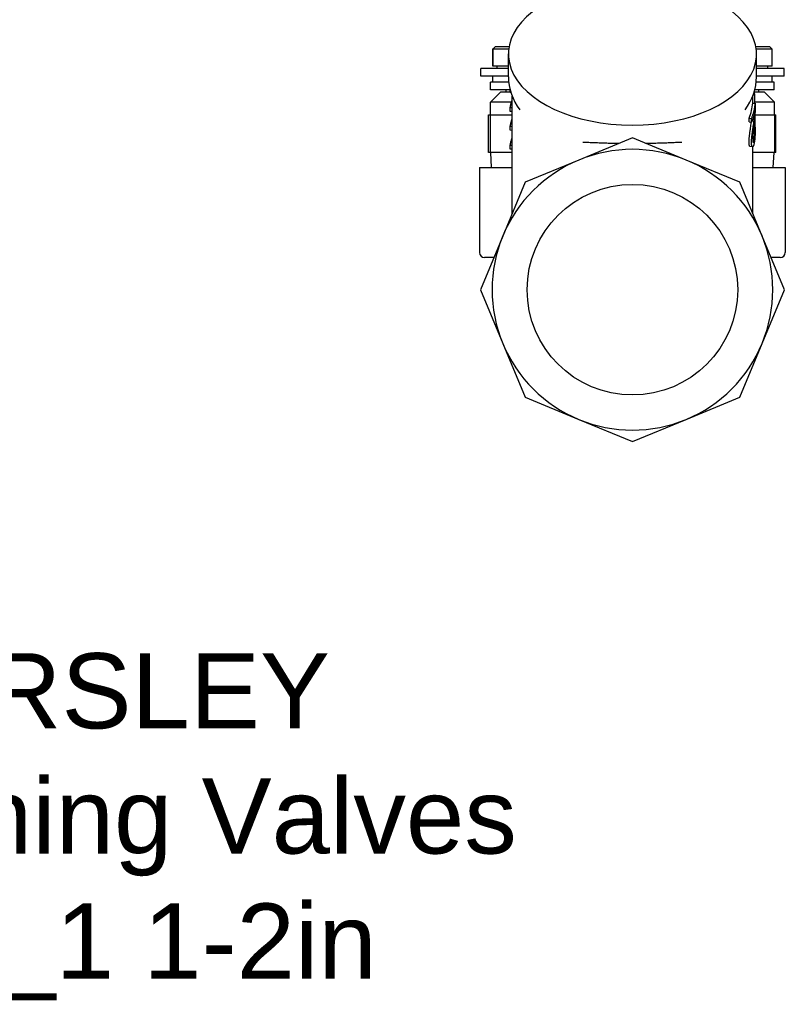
# Model space of a CAD drawing. Header units: millimetres. Extents: x 211 to 518, y 51 to 450.
# Tile 2 of 13: x 364 to 516, y 51 to 247. Entities that reach past the tile are written whole.
import ezdxf
from ezdxf.enums import TextEntityAlignment as Align

# ---------------------------------------------------------------- set-up
doc = ezdxf.new("R2010")
doc.units = ezdxf.units.MM
doc.layers.add('Detail', color=2, linetype='Continuous')
doc.layers.add('TEXT', color=7, linetype='Continuous')
doc.styles.add('fastrack', font='ARIAL.TTF')

msp = doc.modelspace()

# ---------------------------------------------------------------- linework, layer by layer
at = {"layer": 'Detail'}
for p, q in [((458.49, 241.97), (457.99, 241.47)), ((458.49, 241.97), (461.23, 241.97)), ((510.46, 241.97), (513.19, 241.97)), ((513.19, 241.97), (513.69, 241.47)), ((457.99, 238.07), (457.99, 241.47)), ((458, 241.47), (457.99, 241.47)), ((458, 238.07), (458, 241.47)), ((458, 241.47), (458, 238.07)), ((461.15, 241.47), (458, 241.47)), ((461.09, 235.94), (461.09, 240.49)), ((513.69, 241.47), (510.53, 241.47)), ((510.59, 235.94), (510.59, 240.49)), ((513.69, 238.07), (513.69, 241.47)), ((458, 238.07), (457.99, 238.07)), ((461.09, 238.07), (458, 238.07)), ((458, 238.07), (458, 238.07)), ((458.84, 237.57), (458.84, 238.07)), ((513.69, 238.07), (510.59, 238.07)), ((512.84, 237.57), (512.84, 238.07)), ((461.09, 237.57), (455.59, 237.57)), ((455.59, 236.07), (455.59, 237.57)), ((461.09, 236.07), (455.59, 236.07)), ((457.99, 234.87), (457.99, 236.07)), ((516.09, 237.57), (510.59, 237.57)), ((516.09, 236.07), (510.59, 236.07)), ((513.69, 234.87), (513.69, 236.07)), ((516.09, 236.07), (516.09, 237.57)), ((461.15, 234.87), (457.54, 234.87)), ((457.54, 233.37), (457.54, 234.87)), ((514.14, 234.87), (510.53, 234.87)), ((514.14, 233.37), (514.14, 234.87)), ((459.49, 232.87), (457.49, 230.87)), ((461.42, 233.37), (457.54, 233.37)), ((461.45, 232.87), (459.49, 232.87)), ((460.64, 232.87), (460.64, 233.37)), ((461.45, 232.8), (461.45, 233.27)), ((461.58, 232.8), (461.45, 232.8)), ((461.84, 208.69), (461.84, 232.08)), ((509.84, 230.7), (509.84, 232.08)), ((509.94, 232.34), (510.26, 232.35)), ((510.1, 232.81), (510.18, 232.82)), ((512.19, 232.87), (510.12, 232.87)), ((514.14, 233.37), (510.26, 233.37)), ((511.04, 232.87), (511.04, 233.37)), ((512.19, 232.87), (514.19, 230.87)), ((461.7, 230.87), (457.49, 230.87)), ((457.49, 228.37), (457.49, 230.87)), ((509.83, 230.7), (510.33, 230.7)), ((514.19, 230.87), (510.29, 230.87)), ((514.19, 228.37), (514.19, 230.87)), ((457.15, 228.37), (457.55, 228.37)), ((457.15, 220.87), (457.15, 228.37)), ((457.55, 228.37), (461.84, 228.37)), ((457.55, 220.87), (457.55, 228.37)), ((461.45, 229.03), (461.45, 229.77)), ((461.84, 229.75), (461.45, 229.77)), ((461.84, 229.01), (461.45, 229.03)), ((510.33, 228.37), (514.25, 228.37)), ((514.25, 220.87), (514.25, 228.37)), ((514.25, 228.37), (514.43, 228.37)), ((514.43, 220.87), (514.43, 228.37)), ((461.45, 225.27), (461.45, 226)), ((461.84, 225.98), (461.45, 226)), ((509.11, 227.71), (509.59, 227.64)), ((509.11, 226.93), (509.11, 227.71)), ((509.11, 226.93), (509.59, 226.86)), ((509.59, 226.86), (509.59, 227.64)), ((510.06, 225.91), (510.33, 225.9)), ((461.84, 225.25), (461.45, 225.27)), ((510, 225.41), (510.27, 225.4)), ((510.29, 224.23), (510.34, 224.23)), ((510.34, 224.42), (510.34, 225.42)), ((461.45, 221.5), (461.45, 222.24)), ((461.84, 222.21), (461.45, 222.24)), ((485.84, 223.78), (475.13, 219.34)), ((496.56, 219.34), (485.84, 223.78)), ((509.8, 221.95), (509.31, 222.01)), ((509.84, 208.69), (509.84, 221.95)), ((457.55, 220.87), (457.15, 220.87)), ((461.84, 220.87), (457.55, 220.87)), ((457.75, 217.87), (457.56, 220.87)), ((461.84, 221.48), (461.45, 221.5)), ((514.25, 220.87), (509.84, 220.87)), ((513.93, 217.87), (514.12, 220.87)), ((514.43, 220.87), (514.25, 220.87)), ((475.13, 219.34), (464.41, 214.9)), ((507.27, 214.9), (496.56, 219.34)), ((455.34, 217.87), (461.84, 217.87)), ((455.34, 217.87), (455.34, 200.87)), ((509.84, 217.87), (516.34, 217.87)), ((516.34, 217.87), (516.34, 200.87)), ((464.41, 214.9), (459.97, 204.18)), ((511.71, 204.18), (507.27, 214.9)), ((459.97, 204.18), (455.53, 193.47)), ((516.15, 193.47), (511.71, 204.18)), ((458.18, 199.87), (456.34, 199.87)), ((515.34, 199.87), (513.5, 199.87)), ((455.53, 193.47), (459.97, 182.75)), ((511.71, 182.75), (516.15, 193.47)), ((459.97, 182.75), (464.41, 172.04)), ((507.27, 172.04), (511.71, 182.75)), ((464.41, 172.04), (475.13, 167.6)), ((496.56, 167.6), (507.27, 172.04)), ((475.13, 167.6), (485.84, 163.16)), ((485.84, 163.16), (496.56, 167.6))]:
    msp.add_line(p, q, dxfattribs=at)
at = {"layer": 'Detail', "flags": 128}
for points in [[(458, 241.47), (458, 241.47), (458.01, 241.48), (458.01, 241.48), (458.02, 241.49), (458.02, 241.5), (458.03, 241.5), (458.03, 241.51), (458.04, 241.51), (458.04, 241.51), (458.05, 241.52), (458.05, 241.52), (458.05, 241.52), (458.05, 241.52), (458.05, 241.52), (458.04, 241.51), (458.04, 241.51), (458.04, 241.51), (458.03, 241.5), (458.03, 241.5), (458.02, 241.49), (458.02, 241.48), (458.01, 241.48), (458.01, 241.47), (458, 241.47)], [(461.09, 235.94), (461.13, 235.06), (461.24, 234.19), (461.43, 233.33), (461.69, 232.48), (462.02, 231.66), (462.41, 230.86), (462.86, 230.08), (463.37, 229.34)], [(508.31, 229.34), (508.82, 230.08), (509.27, 230.86), (509.67, 231.66), (509.99, 232.48), (510.25, 233.33), (510.44, 234.19), (510.55, 235.06), (510.59, 235.94)], [(510.26, 232.35), (510.25, 232.37), (510.25, 232.39), (510.25, 232.41), (510.25, 232.43), (510.24, 232.45), (510.24, 232.47), (510.24, 232.49), (510.23, 232.51), (510.23, 232.53), (510.23, 232.55), (510.22, 232.57), (510.22, 232.59), (510.22, 232.6), (510.21, 232.62), (510.21, 232.64), (510.21, 232.66), (510.2, 232.68), (510.2, 232.7), (510.2, 232.72), (510.19, 232.74), (510.19, 232.76), (510.19, 232.78), (510.18, 232.8), (510.18, 232.82)], [(510.29, 230.7), (510.29, 230.77), (510.29, 230.83), (510.29, 230.9), (510.29, 230.97), (510.29, 231.04), (510.28, 231.11), (510.28, 231.18), (510.28, 231.25), (510.28, 231.32), (510.28, 231.39), (510.28, 231.46), (510.28, 231.53), (510.27, 231.59), (510.27, 231.66), (510.27, 231.73), (510.27, 231.8), (510.27, 231.87), (510.27, 231.94), (510.27, 232.01), (510.26, 232.08), (510.26, 232.15), (510.26, 232.22), (510.26, 232.29), (510.26, 232.35)], [(461.45, 229.77), (461.46, 229.84), (461.47, 229.9), (461.48, 229.96), (461.49, 230.03), (461.5, 230.09), (461.52, 230.15), (461.53, 230.22), (461.55, 230.28), (461.56, 230.34), (461.58, 230.41), (461.59, 230.47), (461.61, 230.54), (461.62, 230.6), (461.64, 230.66), (461.66, 230.73), (461.68, 230.79), (461.7, 230.85), (461.71, 230.91), (461.73, 230.98), (461.75, 231.04), (461.78, 231.1), (461.8, 231.17), (461.82, 231.23), (461.84, 231.29)], [(509.59, 227.64), (509.64, 227.76), (509.7, 227.89), (509.75, 228.01), (509.8, 228.14), (509.84, 228.26), (509.89, 228.39), (509.93, 228.52), (509.97, 228.65), (510.01, 228.77), (510.04, 228.9), (510.08, 229.03), (510.11, 229.15), (510.14, 229.28), (510.17, 229.41), (510.19, 229.54), (510.22, 229.67), (510.24, 229.8), (510.26, 229.92), (510.27, 230.05), (510.29, 230.18), (510.3, 230.31), (510.31, 230.44), (510.32, 230.57), (510.33, 230.7)], [(510.33, 230.07), (510.33, 229.97), (510.33, 229.88), (510.32, 229.78), (510.32, 229.68), (510.32, 229.58), (510.32, 229.48), (510.31, 229.37), (510.31, 229.26), (510.31, 229.16), (510.31, 229.04), (510.3, 228.93), (510.3, 228.82), (510.29, 228.7), (510.29, 228.58), (510.28, 228.45), (510.27, 228.32), (510.27, 228.18), (510.26, 228.04), (510.25, 227.89), (510.24, 227.74), (510.23, 227.58), (510.21, 227.42), (510.2, 227.25), (510.18, 227.08)], [(510.33, 230.7), (510.33, 230.67), (510.33, 230.65), (510.33, 230.62), (510.33, 230.6), (510.33, 230.58), (510.33, 230.55), (510.33, 230.53), (510.33, 230.5), (510.33, 230.48), (510.33, 230.45), (510.33, 230.42), (510.33, 230.4), (510.33, 230.37), (510.33, 230.35), (510.33, 230.32), (510.33, 230.29), (510.33, 230.26), (510.33, 230.24), (510.33, 230.21), (510.33, 230.18), (510.33, 230.15), (510.33, 230.13), (510.33, 230.1), (510.33, 230.07)], [(510.25, 229.12), (510.24, 229.03), (510.22, 228.93), (510.21, 228.84), (510.19, 228.74), (510.17, 228.65), (510.15, 228.55), (510.13, 228.46), (510.1, 228.36), (510.08, 228.27), (510.06, 228.17), (510.03, 228.08), (510, 227.99), (509.97, 227.89), (509.94, 227.8), (509.91, 227.7), (509.88, 227.61), (509.85, 227.51), (509.82, 227.42), (509.78, 227.33), (509.75, 227.23), (509.71, 227.14), (509.67, 227.05), (509.63, 226.96), (509.59, 226.86)], [(510.07, 226.96), (510.09, 227.15), (510.11, 227.32), (510.13, 227.48), (510.14, 227.63), (510.16, 227.76), (510.17, 227.89), (510.18, 228.01), (510.19, 228.12), (510.2, 228.22), (510.2, 228.3), (510.21, 228.38), (510.21, 228.44), (510.22, 228.51), (510.22, 228.56), (510.23, 228.62), (510.23, 228.68), (510.23, 228.74), (510.24, 228.8), (510.24, 228.85), (510.24, 228.91), (510.24, 228.96), (510.25, 229.02), (510.25, 229.07), (510.25, 229.12)], [(510.34, 224.23), (510.34, 224.44), (510.34, 224.65), (510.34, 224.87), (510.34, 225.08), (510.34, 225.29), (510.34, 225.5), (510.34, 225.72), (510.34, 225.93), (510.34, 226.14), (510.34, 226.36), (510.34, 226.57), (510.34, 226.78), (510.34, 227), (510.34, 227.21), (510.33, 227.42), (510.33, 227.64), (510.33, 227.85), (510.33, 228.06), (510.33, 228.28), (510.32, 228.49), (510.32, 228.7), (510.32, 228.92), (510.32, 229.13), (510.31, 229.34)], [(461.45, 226), (461.46, 226.07), (461.47, 226.13), (461.48, 226.19), (461.49, 226.26), (461.5, 226.32), (461.52, 226.39), (461.53, 226.45), (461.55, 226.51), (461.56, 226.58), (461.58, 226.64), (461.59, 226.7), (461.61, 226.77), (461.62, 226.83), (461.64, 226.89), (461.66, 226.96), (461.68, 227.02), (461.7, 227.08), (461.72, 227.15), (461.73, 227.21), (461.76, 227.27), (461.78, 227.34), (461.8, 227.4), (461.82, 227.46), (461.84, 227.52)], [(509.11, 222.95), (509.11, 223.05), (509.11, 223.15), (509.12, 223.26), (509.12, 223.36), (509.13, 223.47), (509.13, 223.59), (509.14, 223.7), (509.15, 223.82), (509.17, 223.94), (509.18, 224.07), (509.2, 224.2), (509.21, 224.34), (509.23, 224.49), (509.25, 224.64), (509.27, 224.79), (509.29, 224.95), (509.32, 225.12), (509.35, 225.31), (509.38, 225.52), (509.41, 225.75), (509.44, 226), (509.48, 226.27), (509.52, 226.56), (509.56, 226.87)], [(509.59, 222.88), (509.59, 222.98), (509.6, 223.09), (509.6, 223.19), (509.61, 223.3), (509.61, 223.41), (509.62, 223.53), (509.63, 223.65), (509.64, 223.77), (509.65, 223.89), (509.67, 224.03), (509.69, 224.16), (509.7, 224.31), (509.72, 224.46), (509.74, 224.61), (509.77, 224.77), (509.79, 224.94), (509.82, 225.12), (509.85, 225.32), (509.88, 225.54), (509.91, 225.79), (509.95, 226.05), (509.99, 226.33), (510.03, 226.64), (510.07, 226.96)], [(510.18, 227.08), (510.16, 226.81), (510.13, 226.56), (510.11, 226.31), (510.08, 226.08), (510.06, 225.87), (510.03, 225.66), (510.01, 225.47), (509.99, 225.28), (509.97, 225.11), (509.95, 224.95), (509.93, 224.81), (509.92, 224.67), (509.9, 224.55), (509.89, 224.42), (509.88, 224.31), (509.87, 224.19), (509.86, 224.08), (509.85, 223.98), (509.84, 223.88), (509.84, 223.78), (509.83, 223.69), (509.83, 223.6), (509.83, 223.52), (509.83, 223.44)], [(510.33, 225.9), (510.32, 225.74), (510.32, 225.58), (510.32, 225.42), (510.32, 225.26), (510.32, 225.1), (510.32, 224.95), (510.31, 224.79), (510.31, 224.64), (510.3, 224.49), (510.3, 224.34), (510.29, 224.19), (510.28, 224.04), (510.28, 223.89), (510.27, 223.75), (510.26, 223.61), (510.24, 223.48), (510.23, 223.34), (510.22, 223.21), (510.2, 223.09), (510.18, 222.96), (510.16, 222.84), (510.14, 222.72), (510.11, 222.61), (510.09, 222.5)], [(510.27, 225.4), (510.27, 225.42), (510.27, 225.44), (510.28, 225.46), (510.28, 225.48), (510.28, 225.5), (510.29, 225.52), (510.29, 225.54), (510.29, 225.57), (510.29, 225.59), (510.3, 225.61), (510.3, 225.63), (510.3, 225.65), (510.3, 225.67), (510.31, 225.69), (510.31, 225.71), (510.31, 225.73), (510.31, 225.76), (510.31, 225.78), (510.32, 225.8), (510.32, 225.82), (510.32, 225.84), (510.32, 225.86), (510.32, 225.88), (510.33, 225.9)], [(510.09, 223.18), (510.11, 223.24), (510.12, 223.32), (510.14, 223.39), (510.15, 223.47), (510.16, 223.55), (510.18, 223.63), (510.19, 223.72), (510.2, 223.81), (510.21, 223.9), (510.21, 223.99), (510.22, 224.08), (510.23, 224.18), (510.24, 224.28), (510.24, 224.38), (510.25, 224.48), (510.25, 224.58), (510.25, 224.68), (510.26, 224.78), (510.26, 224.89), (510.26, 224.99), (510.26, 225.09), (510.27, 225.19), (510.27, 225.29), (510.27, 225.4)], [(510.34, 224.42), (510.34, 224.42), (510.34, 224.41), (510.34, 224.4), (510.34, 224.39), (510.34, 224.38), (510.34, 224.38), (510.34, 224.37), (510.34, 224.36), (510.34, 224.35), (510.34, 224.34), (510.34, 224.33), (510.34, 224.33), (510.34, 224.32), (510.34, 224.31), (510.34, 224.3), (510.34, 224.29), (510.34, 224.28), (510.34, 224.28), (510.34, 224.27), (510.34, 224.26), (510.34, 224.25), (510.34, 224.24), (510.34, 224.23), (510.34, 224.23)], [(461.45, 222.24), (461.46, 222.3), (461.47, 222.36), (461.48, 222.43), (461.49, 222.49), (461.5, 222.55), (461.52, 222.62), (461.53, 222.68), (461.55, 222.75), (461.56, 222.81), (461.58, 222.87), (461.59, 222.94), (461.61, 223), (461.62, 223.06), (461.64, 223.13), (461.66, 223.19), (461.68, 223.25), (461.7, 223.32), (461.71, 223.38), (461.73, 223.44), (461.75, 223.5), (461.78, 223.57), (461.8, 223.63), (461.82, 223.69), (461.84, 223.76)], [(475.96, 222.93), (476.25, 222.91), (476.53, 222.9), (476.82, 222.89), (477.11, 222.87), (477.4, 222.86), (477.7, 222.85), (477.99, 222.83), (478.29, 222.82), (478.59, 222.81), (478.89, 222.8), (479.19, 222.78), (479.5, 222.77), (479.8, 222.76), (480.11, 222.75), (480.41, 222.75), (480.72, 222.74), (481.03, 222.73), (481.34, 222.72), (481.65, 222.72), (481.96, 222.71), (482.28, 222.7), (482.59, 222.7), (482.91, 222.69), (483.22, 222.69)], [(488.46, 222.69), (488.81, 222.69), (489.15, 222.7), (489.5, 222.71), (489.84, 222.71), (490.17, 222.72), (490.5, 222.73), (490.83, 222.74), (491.15, 222.74), (491.47, 222.75), (491.79, 222.76), (492.1, 222.77), (492.4, 222.78), (492.71, 222.79), (493, 222.81), (493.3, 222.82), (493.59, 222.83), (493.87, 222.84), (494.15, 222.85), (494.42, 222.87), (494.69, 222.88), (494.96, 222.89), (495.22, 222.9), (495.47, 222.91), (495.72, 222.93)], [(509.31, 222.01), (509.3, 222.01), (509.28, 222.02), (509.27, 222.03), (509.25, 222.04), (509.24, 222.06), (509.23, 222.08), (509.22, 222.1), (509.2, 222.13), (509.19, 222.16), (509.18, 222.19), (509.17, 222.23), (509.16, 222.27), (509.15, 222.31), (509.15, 222.35), (509.14, 222.4), (509.13, 222.45), (509.13, 222.5), (509.12, 222.56), (509.12, 222.62), (509.11, 222.68), (509.11, 222.74), (509.11, 222.81), (509.11, 222.88), (509.11, 222.95)], [(510.09, 222.5), (510.06, 222.39), (510.03, 222.3), (510, 222.21), (509.97, 222.14), (509.94, 222.08), (509.91, 222.03), (509.89, 221.99), (509.86, 221.97), (509.83, 221.95), (509.8, 221.95), (509.78, 221.95), (509.75, 221.97), (509.73, 222), (509.71, 222.03), (509.68, 222.08), (509.67, 222.13), (509.65, 222.2), (509.63, 222.27), (509.62, 222.35), (509.61, 222.44), (509.6, 222.54), (509.6, 222.64), (509.59, 222.76), (509.59, 222.88)], [(509.83, 223.44), (509.83, 223.36), (509.83, 223.29), (509.83, 223.23), (509.84, 223.16), (509.84, 223.11), (509.85, 223.06), (509.85, 223.01), (509.86, 222.98), (509.87, 222.94), (509.88, 222.91), (509.9, 222.89), (509.91, 222.87), (509.92, 222.86), (509.94, 222.86), (509.95, 222.86), (509.97, 222.87), (509.98, 222.88), (510, 222.91), (510.01, 222.93), (510.03, 222.97), (510.04, 223.01), (510.06, 223.06), (510.08, 223.11), (510.09, 223.18)]]:
    msp.add_lwpolyline(points, dxfattribs=at)
at = {"layer": 'Detail'}
msp.add_circle((485.84, 193.47), 21, dxfattribs=at)
for centre, radius, start, end in [((485.84, 193.47), 28, 67.5, 112.5), ((485.84, 193.47), 28, 112.5, 157.5), ((485.84, 193.47), 28, 22.5, 67.5), ((485.84, 193.47), 28, 157.5, 202.5), ((485.84, 193.47), 28, 337.5, 22.5), ((456.34, 200.87), 1, 180, 270), ((515.34, 200.87), 1, 270, 0), ((485.84, 193.47), 28, 202.5, 247.5), ((485.84, 193.47), 28, 292.5, 337.5), ((485.84, 193.47), 28, 247.5, 292.5)]:
    msp.add_arc(centre, radius, start, end, dxfattribs=at)
for centre, major_axis, start_param, end_param in [((485.84, 240.49), (-24.75, 0), 5.139388, 10.568575), ((485.84, 231.09), (24, 0), 6.035039, 6.255313)]:
    msp.add_ellipse(centre, major_axis=major_axis, ratio=0.573576, start_param=start_param, end_param=end_param, dxfattribs=at)

# ---------------------------------------------------------------- texts
at = {"layer": 'TEXT', "style": 'fastrack'}
for s, p in [('HATTERSLEY', (356.81, 105.96)), ('Commissioning Valves', (356.81, 81)), ('Fig.1732_1 1-2in', (356.19, 56.04))]:
    msp.add_text(s, height=15, dxfattribs=at).set_placement(p, align=Align.CENTER)

doc.saveas('drawing.dxf')
